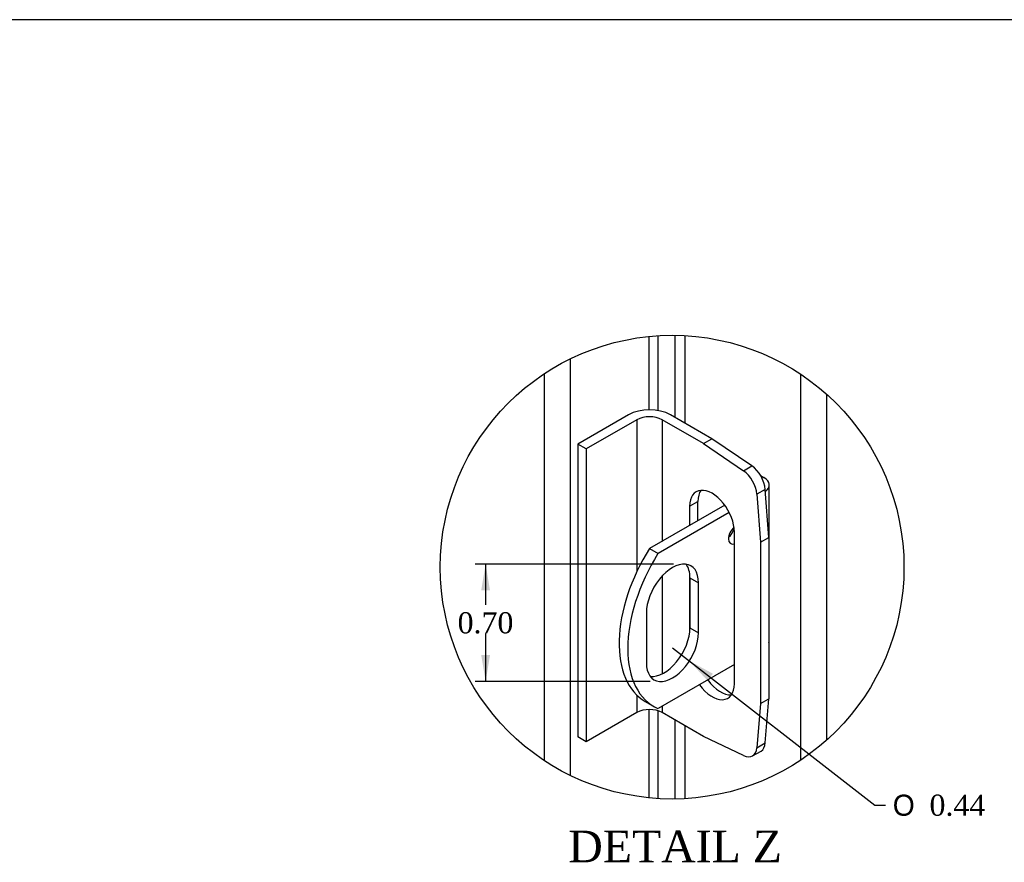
# Model space of a CAD drawing. Header units: inches. Extents: x 1 to 240, y -1 to 159.
# Tile 61 of 63: x 150 to 197, y 119 to 159. Entities that reach past the tile are written whole.
import ezdxf
from ezdxf.enums import TextEntityAlignment as Align
from ezdxf.lldxf.tags import DXFTag

# ---------------------------------------------------------------- set-up
doc = ezdxf.new("R2010")
doc.units = ezdxf.units.IN
doc.header["$MEASUREMENT"] = 0
for name, color, linetype in [('COM40153-1', 7, 'Continuous'), ('COM40153-2', 7, 'Continuous'), ('COM48600', 7, 'Continuous'), ('COM48614', 7, 'Continuous'), ('Default', 7, 'Continuous')]:
    doc.layers.add(name, color=color, linetype=linetype)
doc.styles.add('SEACAD_Solid_Edge_ANSI1_Symbols', font='txt')
doc.styles.add('SEACAD_Times_New_Roman', font='times.ttf')
tags = doc.linetypes.add('CENTER2', pattern=[1.125, 0.75, -0.125, 0.125, -0.125]).pattern_tags.tags
tags[10:11] = [DXFTag(74, 4), DXFTag(75, 0), DXFTag(340, '0'), DXFTag(46, 0.0), DXFTag(50, 0.0), DXFTag(44, 0.0), DXFTag(45, 0.0)]
tags[8:9] = [DXFTag(74, 4), DXFTag(75, 0), DXFTag(340, '0'), DXFTag(46, 0.0), DXFTag(50, 0.0), DXFTag(44, 0.0), DXFTag(45, 0.0)]
tags[6:7] = [DXFTag(74, 4), DXFTag(75, 0), DXFTag(340, '0'), DXFTag(46, 0.0), DXFTag(50, 0.0), DXFTag(44, 0.0), DXFTag(45, 0.0)]
tags[4:5] = [DXFTag(74, 4), DXFTag(75, 0), DXFTag(340, '0'), DXFTag(46, 0.0), DXFTag(50, 0.0), DXFTag(44, 0.0), DXFTag(45, 0.0)]
doc.dimstyles.new('HAMMOND_(STH_-_240x160)', dxfattribs={"dimtxt": 1, "dimasz": 1.25, "dimexe": 0.5, "dimexo": 0.5, "dimgap": 0.25, "dimtad": 0, "dimtih": 1, "dimtoh": 1, "dimlfac": 0.125, "dimzin": 0, "dimdsep": 46, "dimtxsty": 'SEACAD_Times_New_Roman', "dimblk1": '_SE_FILLED', "dimblk2": '_SE_FILLED', "dimsah": 1, "dimcen": 0.5, "dimadec": 0, "dimazin": 0, "dimtfac": 0.8, "dimtofl": 0, "dimtmove": 0, "dimatfit": 3, "dimfxl": 1, "dimtolj": 1, "dimtzin": 0, "dimarcsym": 0})

# ---------------------------------------------------------------- blocks, each defined once
blk = doc.blocks.new('SE4')
at = {"layer": 'COM40153-1', "color": 7, "linetype": 'Continuous'}
for p, q in [((185.18, 137.595), (185.338, 137.504)), ((185.591, 129.803), (185.591, 137.151)), ((183.474, 136.193), (179.907, 134.133)), ((183.688, 135.846), (180.314, 133.898)), ((179.907, 134.133), (180.314, 133.898)), ((181.828, 132.754), (182.235, 132.519)), ((181.828, 132.754), (181.828, 130.383)), ((182.235, 130.148), (182.235, 132.519)), ((179.763, 131.091), (179.763, 128.72)), ((181.828, 130.383), (182.235, 130.148)), ((183.935, 128.64), (180.314, 126.55)), ((179.713, 126.883), (180.12, 126.648))]:
    blk.add_line(p, q, dxfattribs=at)
for centre, major_axis, start_param, end_param in [((184.727, 137.151), (-0.864, 0), 2.479804, 3.926991), ((184.003, 134.806), (0.25, 0.433), 1.031984, 3.732666), ((183.596, 135.042), (-0.25, -0.433), 0.952017, 1.986835), ((182.713, 132.079), (3, 5.196), 1.508132, 3.141593), ((183.12, 131.844), (3, 5.196), 1.508132, 3.204257), ((180.999, 131.805), (-0.874, -1.514), 2.356194, 5.497787), ((180.592, 132.04), (-0.874, -1.514), 2.356194, 2.906426), ((180.592, 129.669), (0.874, 1.514), 3.37676, 5.497787), ((180.999, 129.434), (0.874, 1.514), 2.356194, 5.497787), ((184.727, 129.803), (-0.864, 0), 2.904836, 3.141593)]:
    blk.add_ellipse(centre, major_axis=major_axis, ratio=0.57735, start_param=start_param, end_param=end_param, dxfattribs=at)
at = {"layer": 'COM40153-2', "color": 7, "linetype": 'Continuous'}
for p, q in [((178.92, 140.474), (176.516, 139.086)), ((179.316, 140.246), (176.912, 138.858)), ((179.316, 140.246), (179.316, 133.053)), ((180.504, 140.246), (180.504, 134.478)), ((182.473, 139.109), (180.504, 140.246)), ((182.868, 139.338), (180.9, 140.474)), ((176.516, 139.086), (176.516, 125.206)), ((176.912, 138.858), (176.516, 139.086)), ((182.473, 139.109), (182.868, 139.338)), ((182.473, 139.109), (184.363, 137.827)), ((184.759, 138.056), (182.868, 139.338)), ((176.912, 138.858), (176.912, 124.977)), ((184.363, 137.827), (184.759, 138.056)), ((185.401, 136.942), (185.005, 136.714)), ((185.567, 134.664), (185.401, 136.942)), ((181.813, 136.142), (182.209, 136.371)), ((182.209, 135.463), (182.209, 136.371)), ((185.005, 136.714), (185.171, 134.436)), ((181.813, 136.142), (181.813, 135.234)), ((183.935, 127.732), (183.935, 134.917)), ((185.171, 134.436), (185.567, 134.664)), ((185.171, 134.436), (185.171, 126.787)), ((185.567, 134.664), (185.567, 127.015)), ((180.504, 132.827), (180.504, 128.195)), ((181.813, 132.964), (181.813, 130.156)), ((179.316, 127.183), (179.316, 126.365)), ((185.171, 126.787), (185.567, 127.015)), ((185.401, 124.928), (185.567, 127.015)), ((180.504, 126.659), (180.504, 126.365)), ((185.171, 126.787), (185.005, 124.699)), ((179.316, 126.365), (176.912, 124.977)), ((182.473, 125.229), (180.504, 126.365)), ((176.912, 124.977), (176.516, 125.206)), ((184.363, 124.328), (182.473, 125.229)), ((185.005, 124.699), (185.401, 124.928)), ((184.801, 124.311), (185.197, 124.54))]:
    blk.add_line(p, q, dxfattribs=at)
for centre, major_axis, start_param, end_param in [((179.91, 139.903), (-1.4, 0), 3.926991, 5.497787), ((179.91, 139.903), (-0.84, 0), 3.926991, 5.497787), ((184.301, 137.049), (0.5, -0.866), 0.872665, 2.268928), ((184.697, 137.278), (-0.5, 0.866), 4.014257, 5.410521), ((182.874, 135.53), (0.75, -1.299), 0.785398, 3.926991), ((183.27, 135.758), (0.75, -1.299), 3.408746, 3.926991), ((183.27, 128.573), (-0.75, 1.299), 1.754737, 2.87444), ((182.874, 128.344), (-0.75, 1.299), 1.754737, 3.926991), ((179.91, 126.022), (0.84, 0), 0.785398, 2.356194), ((184.301, 125.177), (-0.5, 0.866), 2.443461, 3.839724), ((184.697, 125.406), (-0.5, 0.866), 3.141593, 3.839724)]:
    blk.add_ellipse(centre, major_axis=major_axis, ratio=0.57735, start_param=start_param, end_param=end_param, dxfattribs=at)
at = {"layer": 'COM48600', "color": 7, "linetype": 'Continuous'}
for p, q in [((180.319, 140.676), (180.319, 144.224)), ((181.111, 144.244), (181.111, 140.353)), ((181.583, 144.228), (181.583, 140.08)), ((179.879, 144.189), (179.879, 140.711)), ((176.151, 143.125), (176.151, 123.386)), ((174.929, 124.085), (174.929, 142.426)), ((179.879, 126.507), (179.879, 122.322)), ((180.319, 122.287), (180.319, 126.446)), ((181.111, 126.015), (181.111, 122.267)), ((181.583, 125.743), (181.583, 122.283))]:
    blk.add_line(p, q, dxfattribs=at)
at = {"layer": 'COM48614', "color": 7, "linetype": 'Continuous'}
for p, q in [((187.075, 142.402), (187.075, 124.109)), ((188.296, 141.458), (188.296, 125.053))]:
    blk.add_line(p, q, dxfattribs=at)
blk = doc.blocks.new('DMBLK2179')
at = {"layer": 'Default', "linetype": 'Continuous'}
for points in [[(171.935, 132.151), (172.352, 132.151), (172.143, 133.401)], [(171.935, 129.088), (172.143, 127.838), (172.352, 129.088)]]:
    blk.add_hatch(color=7, dxfattribs=at).paths.add_polyline_path(points)
at = {"layer": 'Default', "color": 7, "linetype": 'Continuous'}
for p, q in [((181.052, 133.401), (171.643, 133.401)), ((172.143, 133.401), (172.143, 131.469)), ((172.143, 130.119), (172.143, 127.838)), ((179.947, 127.838), (171.643, 127.838))]:
    blk.add_line(p, q, dxfattribs=at)
at = {"layer": 'Default', "color": 7, "linetype": 'Continuous', "style": 'SEACAD_Times_New_Roman'}
blk.add_text('0.70', height=1, dxfattribs=at).set_placement((170.816, 131.119), align=Align.TOP_LEFT)
blk = doc.blocks.new('_SE_FILLED')
at = {"color": 0}
blk.add_line((0, 0), (-1, 0), dxfattribs=at)
blk.add_solid([(0, 0), (-1, -0.1665), (-1, 0.1665), (0, 0)], dxfattribs=at)
blk = doc.blocks.new('DMBLK2180')
at = {"layer": 'Default', "linetype": 'Continuous'}
blk.add_hatch(color=7, dxfattribs=at).paths.add_polyline_path([(182.916, 128.207), (181.801, 128.81), (182.66, 127.879)])
at = {"layer": 'Default', "color": 7, "linetype": 'Continuous'}
for p, q in [((180.999, 129.434), (190.592, 121.973)), ((190.592, 121.973), (191.092, 121.973))]:
    blk.add_line(p, q, dxfattribs=at)
for s, style, p in [('O', 'SEACAD_Solid_Edge_ANSI1_Symbols', (191.442, 122.473)), ('0.44', 'SEACAD_Times_New_Roman', (193.183, 122.473))]:
    blk.add_text(s, height=1, dxfattribs=dict(at, style=style)).set_placement(p, align=Align.TOP_LEFT)
blk = doc.blocks.new('BORDER')
at = {"layer": 'Default', "color": 7, "linetype": 'Continuous'}
blk.add_line((0, 27.86), (-41.86, 27.86), dxfattribs=at)

msp = doc.modelspace()

# ---------------------------------------------------------------- linework, layer by layer
at = {"color": 7, "linetype": 'CENTER2'}
msp.add_circle((180.984, 133.256), 10.989, dxfattribs=at)

# ---------------------------------------------------------------- block references
at = {"layer": 'Default', "color": 7, "xscale": 5.7, "yscale": 5.7, "zscale": 5.7}
msp.add_blockref('BORDER', (239.562, 0.401), dxfattribs=at)
at = {"layer": 'Default'}
msp.add_blockref('SE4', (0, 0), dxfattribs=at)

# ---------------------------------------------------------------- texts
at = {"layer": 'Default', "color": 7, "linetype": 'Continuous', "style": 'SEACAD_Times_New_Roman'}
msp.add_text('DETAIL Z', height=1.5, dxfattribs=at).set_placement((176.061, 120.767), align=Align.TOP_LEFT)

# ---------------------------------------------------------------- dimensions: what is measured, and where the dimension line sits
at = {"layer": 'Default', "color": 7, "linetype": 'Continuous'}
dim = msp.add_linear_dim(base=(172.143, 127.838), p1=(181.552, 133.401), p2=(180.447, 127.838), angle=90, text='\\A1;<>', dimstyle='HAMMOND_(STH_-_240x160)', dxfattribs=at)
dim.commit()
dim.dimension.update_dxf_attribs({"geometry": 'DMBLK2179', "text_midpoint": (172.143, 130.619), "dimtype": 160})
dim = msp.add_radius_dim(center=(180.999, 129.434), mpoint=(181.805, 128.816), text='\\A1;<>', dimstyle='HAMMOND_(STH_-_240x160)', dxfattribs=at)
dim.commit()
dim.dimension.update_dxf_attribs({"geometry": 'DMBLK2180', "text_midpoint": (191.092, 121.973), "dimtype": 164})

doc.saveas('drawing.dxf')
